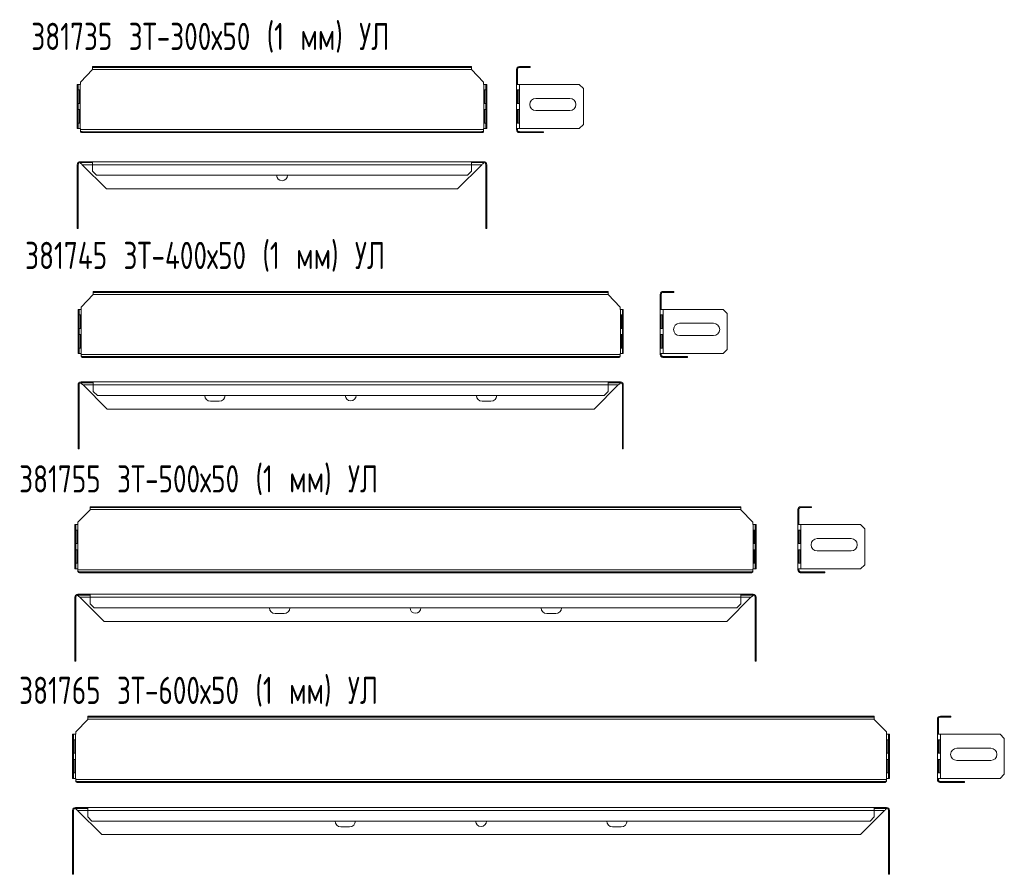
# Model space of a CAD drawing. Header units: millimetres. Extents: x 340 to 1065, y -905 to 346.
# Tile 1 of 2: x 340 to 1065, y -905 to -275. Entities that reach past the tile are written whole.
import ezdxf

# ---------------------------------------------------------------- set-up
doc = ezdxf.new("R2010")
doc.units = ezdxf.units.MM
doc.styles.add('SLDTEXTSTYLE0', font='TXT', dxfattribs={"width": 0.7, "bigfont": 'bigfont'})

msp = doc.modelspace()

# ---------------------------------------------------------------- linework, layer by layer
at = {"color": 7, "linetype": 'Continuous', "lineweight": 15}
for p, q in [((393.75, -310.59), (393.75, -309.89)), ((393.75, -309.89), (396.75, -309.89)), ((396.75, -310.59), (393.75, -310.59)), ((393.75, -310.59), (393.75, -312.09)), ((396.75, -309.89), (396.75, -310.59)), ((669.75, -309.89), (396.75, -309.89)), ((669.75, -310.59), (396.75, -310.59)), ((669.75, -310.59), (669.75, -309.89)), ((669.75, -309.89), (672.75, -309.89)), ((672.75, -310.59), (669.75, -310.59)), ((672.75, -309.89), (672.75, -310.59)), ((672.75, -312.09), (672.75, -310.59)), ((708.04, -309.89), (708.04, -310.59)), ((712.84, -309.89), (708.04, -309.89)), ((712.84, -310.59), (708.04, -310.59)), ((712.84, -310.59), (712.84, -309.89)), ((712.84, -309.89), (715.84, -309.89)), ((715.84, -310.59), (712.84, -310.59)), ((715.84, -309.89), (715.84, -310.59)), ((393.75, -312.13), (384.79, -321.42)), ((672.75, -312.09), (393.75, -312.09)), ((393.75, -312.09), (393.75, -312.13)), ((672.75, -312.13), (672.75, -312.09)), ((681.7, -321.42), (672.75, -312.13)), ((705.84, -312.09), (706.54, -312.09)), ((705.84, -312.09), (705.84, -312.13)), ((706.54, -312.13), (705.84, -312.13)), ((705.84, -312.13), (705.84, -321.42)), ((706.54, -312.09), (706.54, -312.13)), ((706.54, -312.13), (706.54, -321.42)), ((382.54, -323.1), (383.24, -323.1)), ((382.54, -326.1), (382.54, -323.1)), ((383.24, -326.1), (382.54, -326.1)), ((382.54, -326.1), (382.54, -352.6)), ((383.24, -323.1), (383.24, -326.1)), ((384.74, -323.1), (383.24, -323.1)), ((383.24, -326.1), (383.24, -352.6)), ((384.74, -355.6), (384.74, -323.1)), ((384.79, -323.1), (384.74, -323.1)), ((384.79, -321.42), (384.79, -323.1)), ((681.7, -323.1), (681.7, -321.42)), ((681.75, -323.1), (681.7, -323.1)), ((681.75, -355.6), (681.75, -323.1)), ((683.25, -323.1), (681.75, -323.1)), ((683.25, -323.1), (683.95, -323.1)), ((683.25, -326.1), (683.25, -323.1)), ((683.95, -326.1), (683.25, -326.1)), ((683.25, -352.6), (683.25, -326.1)), ((683.95, -323.1), (683.95, -326.1)), ((683.95, -352.6), (683.95, -326.1)), ((706.54, -321.42), (705.84, -321.42)), ((705.84, -321.42), (705.84, -323.1)), ((705.84, -323.1), (708.04, -323.1)), ((705.84, -355.6), (705.84, -323.1)), ((706.54, -321.42), (706.54, -323.1)), ((708.04, -355.6), (708.04, -323.1)), ((708.04, -323.1), (752.09, -323.1)), ((755.09, -326.1), (752.09, -323.1)), ((755.09, -326.1), (755.09, -352.6)), ((383.29, -327.1), (384.38, -327.1)), ((383.29, -337.1), (383.29, -327.1)), ((384.21, -327.1), (384.21, -337.1)), ((384.38, -327.1), (384.38, -337.1)), ((682.11, -337.1), (682.11, -327.1)), ((682.11, -327.1), (683.2, -327.1)), ((682.28, -337.1), (682.28, -327.1)), ((683.2, -327.1), (683.2, -337.1)), ((707.51, -327.1), (705.91, -327.1)), ((705.91, -327.1), (705.91, -337.1)), ((706.59, -327.1), (706.59, -337.1)), ((707.51, -337.1), (707.51, -327.1)), ((720.09, -333.39), (745.09, -333.39)), ((384.38, -337.1), (383.29, -337.1)), ((683.2, -337.1), (682.11, -337.1)), ((705.91, -337.1), (707.51, -337.1)), ((383.29, -341.6), (384.38, -341.6)), ((383.29, -351.6), (383.29, -341.6)), ((384.21, -341.6), (384.21, -351.6)), ((384.38, -341.6), (384.38, -351.6)), ((682.11, -351.6), (682.11, -341.6)), ((682.11, -341.6), (683.2, -341.6)), ((682.28, -351.6), (682.28, -341.6)), ((683.2, -341.6), (683.2, -351.6)), ((707.51, -341.6), (705.91, -341.6)), ((705.91, -341.6), (705.91, -351.6)), ((706.59, -341.6), (706.59, -351.6)), ((707.51, -351.6), (707.51, -341.6)), ((745.09, -342.39), (720.09, -342.39)), ((382.54, -355.6), (382.54, -352.6)), ((382.54, -352.6), (383.24, -352.6)), ((383.24, -352.6), (383.24, -355.6)), ((384.38, -351.6), (383.29, -351.6)), ((683.2, -351.6), (682.11, -351.6)), ((683.25, -352.6), (683.95, -352.6)), ((683.25, -355.6), (683.25, -352.6)), ((683.95, -352.6), (683.95, -355.6)), ((705.91, -351.6), (707.51, -351.6)), ((752.09, -355.6), (755.09, -352.6)), ((383.24, -355.6), (382.54, -355.6)), ((383.24, -355.6), (384.74, -355.6)), ((384.74, -355.6), (384.79, -355.6)), ((384.79, -355.6), (384.79, -356.39)), ((681.7, -356.39), (384.79, -356.39)), ((384.79, -356.39), (384.79, -357.45)), ((384.79, -357.95), (384.79, -357.45)), ((386.24, -357.89), (404.04, -357.89)), ((386.24, -358.59), (386.24, -357.89)), ((386.24, -358.59), (404.04, -358.59)), ((404.04, -357.89), (404.04, -358.59)), ((404.04, -357.89), (662.45, -357.89)), ((404.04, -358.59), (662.45, -358.59)), ((662.45, -357.89), (662.45, -358.59)), ((662.45, -357.89), (680.25, -357.89)), ((662.45, -358.59), (680.25, -358.59)), ((680.25, -357.89), (680.25, -358.59)), ((681.7, -355.6), (681.75, -355.6)), ((681.7, -356.39), (681.7, -355.6)), ((681.7, -357.45), (681.7, -356.39)), ((681.7, -357.95), (681.7, -357.45)), ((681.75, -355.6), (683.25, -355.6)), ((683.95, -355.6), (683.25, -355.6)), ((708.04, -355.6), (705.84, -355.6)), ((705.84, -355.6), (705.84, -356.39)), ((705.84, -356.39), (706.54, -356.39)), ((706.49, -357.95), (706.98, -357.45)), ((706.54, -355.6), (706.54, -356.39)), ((752.09, -355.6), (708.04, -355.6)), ((708.04, -358.59), (708.04, -357.89)), ((708.04, -357.89), (725.84, -357.89)), ((708.04, -358.59), (725.84, -358.59)), ((725.84, -357.89), (725.84, -358.59)), ((382.54, -382.19), (383.24, -382.19)), ((382.54, -382.19), (382.54, -426.24)), ((383.24, -382.19), (383.24, -426.24)), ((384.74, -379.99), (384.74, -380.69)), ((384.79, -379.99), (384.74, -379.99)), ((384.79, -380.69), (384.74, -380.69)), ((384.79, -380.69), (384.79, -379.99)), ((393.75, -379.99), (384.79, -379.99)), ((393.75, -380.69), (384.79, -380.69)), ((384.79, -380.69), (384.79, -381.13)), ((393.75, -382.19), (386.24, -382.19)), ((386.24, -382.19), (404.04, -399.99)), ((393.75, -382.19), (393.75, -379.99)), ((672.75, -379.99), (393.75, -379.99)), ((672.75, -382.19), (393.75, -382.19)), ((393.75, -386.99), (393.75, -382.19)), ((662.45, -399.99), (680.25, -382.19)), ((672.75, -379.99), (672.75, -382.19)), ((681.7, -379.99), (672.75, -379.99)), ((681.7, -380.69), (672.75, -380.69)), ((672.75, -382.19), (672.75, -386.99)), ((680.25, -382.19), (672.75, -382.19)), ((681.7, -380.69), (681.7, -379.99)), ((681.75, -379.99), (681.7, -379.99)), ((681.75, -380.69), (681.7, -380.69)), ((681.7, -381.13), (681.7, -380.69)), ((681.75, -379.99), (681.75, -380.69)), ((683.95, -382.19), (683.25, -382.19)), ((683.25, -426.24), (683.25, -382.19)), ((683.95, -426.24), (683.95, -382.19)), ((393.75, -386.99), (396.75, -389.99)), ((669.75, -389.99), (396.75, -389.99)), ((669.75, -389.99), (672.75, -386.99)), ((404.04, -399.99), (662.45, -399.99)), ((382.54, -426.24), (383.24, -426.24)), ((382.54, -429.24), (382.54, -426.24)), ((383.24, -426.24), (383.24, -429.24)), ((683.25, -426.24), (683.95, -426.24)), ((683.25, -429.24), (683.25, -426.24)), ((683.95, -426.24), (683.95, -429.24)), ((383.24, -429.24), (382.54, -429.24)), ((683.95, -429.24), (683.25, -429.24)), ((394.33, -477.74), (385.37, -487.02)), ((394.33, -476.19), (394.33, -475.49)), ((394.33, -475.49), (397.33, -475.49)), ((397.33, -476.19), (394.33, -476.19)), ((394.33, -476.19), (394.33, -477.69)), ((773.33, -477.69), (394.33, -477.69)), ((394.33, -477.69), (394.33, -477.74)), ((397.33, -475.49), (397.33, -476.19)), ((770.33, -475.49), (397.33, -475.49)), ((770.33, -476.19), (397.33, -476.19)), ((770.33, -476.19), (770.33, -475.49)), ((770.33, -475.49), (773.33, -475.49)), ((773.33, -476.19), (770.33, -476.19)), ((773.33, -475.49), (773.33, -476.19)), ((773.33, -477.69), (773.33, -476.19)), ((773.33, -477.74), (773.33, -477.69)), ((782.28, -487.02), (773.33, -477.74)), ((811.74, -477.69), (812.44, -477.69)), ((811.74, -477.69), (811.74, -477.74)), ((812.44, -477.74), (811.74, -477.74)), ((811.74, -477.74), (811.74, -487.02)), ((812.44, -477.69), (812.44, -477.74)), ((812.44, -477.74), (812.44, -487.02)), ((813.94, -475.49), (813.94, -476.19)), ((818.73, -475.49), (813.94, -475.49)), ((818.73, -476.19), (813.94, -476.19)), ((818.73, -476.19), (818.73, -475.49)), ((818.73, -475.49), (821.73, -475.49)), ((821.73, -476.19), (818.73, -476.19)), ((821.73, -475.49), (821.73, -476.19)), ((383.13, -488.71), (383.83, -488.71)), ((383.13, -491.71), (383.13, -488.71)), ((383.83, -491.71), (383.13, -491.71)), ((383.13, -491.71), (383.13, -518.21)), ((383.83, -488.71), (383.83, -491.71)), ((385.33, -488.71), (383.83, -488.71)), ((383.83, -491.71), (383.83, -518.21)), ((383.87, -492.71), (384.96, -492.71)), ((383.87, -502.71), (383.87, -492.71)), ((384.79, -492.71), (384.79, -502.71)), ((384.96, -492.71), (384.96, -502.71)), ((385.33, -521.21), (385.33, -488.71)), ((385.37, -488.71), (385.33, -488.71)), ((385.37, -487.02), (385.37, -488.71)), ((782.28, -488.71), (782.28, -487.02)), ((782.33, -488.71), (782.28, -488.71)), ((782.33, -521.21), (782.33, -488.71)), ((783.83, -488.71), (782.33, -488.71)), ((782.69, -502.71), (782.69, -492.71)), ((782.69, -492.71), (783.79, -492.71)), ((782.86, -502.71), (782.86, -492.71)), ((783.79, -492.71), (783.79, -502.71)), ((783.83, -488.71), (784.53, -488.71)), ((783.83, -491.71), (783.83, -488.71)), ((784.53, -491.71), (783.83, -491.71)), ((783.83, -518.21), (783.83, -491.71)), ((784.53, -488.71), (784.53, -491.71)), ((784.53, -518.21), (784.53, -491.71)), ((812.44, -487.02), (811.74, -487.02)), ((811.74, -487.02), (811.74, -488.71)), ((811.74, -488.71), (813.94, -488.71)), ((811.74, -521.21), (811.74, -488.71)), ((813.4, -492.71), (811.8, -492.71)), ((811.8, -492.71), (811.8, -502.71)), ((812.44, -487.02), (812.44, -488.71)), ((812.48, -492.71), (812.48, -502.71)), ((813.4, -502.71), (813.4, -492.71)), ((813.94, -521.21), (813.94, -488.71)), ((813.94, -488.71), (857.98, -488.71)), ((860.98, -491.71), (857.98, -488.71)), ((860.98, -491.71), (860.98, -518.21)), ((825.98, -499), (850.98, -499)), ((384.96, -502.71), (383.87, -502.71)), ((383.87, -507.21), (384.96, -507.21)), ((383.87, -517.21), (383.87, -507.21)), ((384.79, -507.21), (384.79, -517.21)), ((384.96, -507.21), (384.96, -517.21)), ((783.79, -502.71), (782.69, -502.71)), ((782.69, -517.21), (782.69, -507.21)), ((782.69, -507.21), (783.79, -507.21)), ((782.86, -517.21), (782.86, -507.21)), ((783.79, -507.21), (783.79, -517.21)), ((811.8, -502.71), (813.4, -502.71)), ((813.4, -507.21), (811.8, -507.21)), ((811.8, -507.21), (811.8, -517.21)), ((812.48, -507.21), (812.48, -517.21)), ((813.4, -517.21), (813.4, -507.21)), ((850.98, -508), (825.98, -508)), ((383.13, -521.21), (383.13, -518.21)), ((383.13, -518.21), (383.83, -518.21)), ((383.83, -521.21), (383.13, -521.21)), ((383.83, -518.21), (383.83, -521.21)), ((383.83, -521.21), (385.33, -521.21)), ((384.96, -517.21), (383.87, -517.21)), ((385.33, -521.21), (385.37, -521.21)), ((385.37, -521.21), (385.37, -521.99)), ((782.28, -521.21), (782.33, -521.21)), ((782.28, -521.99), (782.28, -521.21)), ((782.33, -521.21), (783.83, -521.21)), ((783.79, -517.21), (782.69, -517.21)), ((783.83, -518.21), (784.53, -518.21)), ((783.83, -521.21), (783.83, -518.21)), ((784.53, -521.21), (783.83, -521.21)), ((784.53, -518.21), (784.53, -521.21)), ((813.94, -521.21), (811.74, -521.21)), ((811.74, -521.21), (811.74, -521.99)), ((811.8, -517.21), (813.4, -517.21)), ((812.44, -521.21), (812.44, -521.99)), ((857.98, -521.21), (813.94, -521.21)), ((857.98, -521.21), (860.98, -518.21)), ((782.28, -521.99), (385.37, -521.99)), ((385.37, -521.99), (385.37, -523.05)), ((385.37, -523.55), (385.37, -523.05)), ((386.83, -524.19), (386.83, -523.49)), ((386.83, -523.49), (404.62, -523.49)), ((386.83, -524.19), (404.62, -524.19)), ((404.62, -523.49), (404.62, -524.19)), ((404.62, -523.49), (763.03, -523.49)), ((404.62, -524.19), (763.03, -524.19)), ((763.03, -523.49), (763.03, -524.19)), ((763.03, -523.49), (780.83, -523.49)), ((763.03, -524.19), (780.83, -524.19)), ((780.83, -523.49), (780.83, -524.19)), ((782.28, -523.05), (782.28, -521.99)), ((782.28, -523.55), (782.28, -523.05)), ((811.74, -521.99), (812.44, -521.99)), ((812.38, -523.55), (812.88, -523.05)), ((813.94, -524.19), (813.94, -523.49)), ((813.94, -523.49), (831.73, -523.49)), ((813.94, -524.19), (831.73, -524.19)), ((831.73, -523.49), (831.73, -524.19)), ((385.33, -542.15), (385.33, -542.85)), ((385.37, -542.15), (385.33, -542.15)), ((385.37, -542.85), (385.33, -542.85)), ((385.37, -542.85), (385.37, -542.15)), ((394.33, -542.15), (385.37, -542.15)), ((394.33, -542.85), (385.37, -542.85)), ((385.37, -542.85), (385.37, -543.29)), ((394.33, -544.35), (394.33, -542.15)), ((773.33, -542.15), (394.33, -542.15)), ((773.33, -542.15), (773.33, -544.35)), ((782.28, -542.15), (773.33, -542.15)), ((782.28, -542.85), (773.33, -542.85)), ((782.28, -542.85), (782.28, -542.15)), ((782.33, -542.15), (782.28, -542.15)), ((782.33, -542.85), (782.28, -542.85)), ((782.28, -543.29), (782.28, -542.85)), ((782.33, -542.15), (782.33, -542.85)), ((383.13, -544.35), (383.83, -544.35)), ((383.13, -544.35), (383.13, -588.39)), ((383.83, -544.35), (383.83, -588.39)), ((394.33, -544.35), (386.83, -544.35)), ((386.83, -544.35), (404.62, -562.14)), ((773.33, -544.35), (394.33, -544.35)), ((394.33, -549.14), (394.33, -544.35)), ((394.33, -549.14), (397.33, -552.14)), ((763.03, -562.14), (780.83, -544.35)), ((770.33, -552.14), (773.33, -549.14)), ((773.33, -544.35), (773.33, -549.14)), ((780.83, -544.35), (773.33, -544.35)), ((784.53, -544.35), (783.83, -544.35)), ((783.83, -588.39), (783.83, -544.35)), ((784.53, -588.39), (784.53, -544.35)), ((770.33, -552.14), (397.33, -552.14)), ((480.58, -556.39), (487.08, -556.39)), ((680.58, -556.39), (687.08, -556.39)), ((404.62, -562.14), (763.03, -562.14)), ((383.13, -588.39), (383.83, -588.39)), ((383.13, -591.39), (383.13, -588.39)), ((383.83, -591.39), (383.13, -591.39)), ((383.83, -588.39), (383.83, -591.39)), ((783.83, -588.39), (784.53, -588.39)), ((783.83, -591.39), (783.83, -588.39)), ((784.53, -591.39), (783.83, -591.39)), ((784.53, -588.39), (784.53, -591.39)), ((392.01, -636.29), (383.05, -645.57)), ((392.01, -634.74), (392.01, -634.04)), ((392.01, -634.04), (395.01, -634.04)), ((395.01, -634.74), (392.01, -634.74)), ((392.01, -634.74), (392.01, -636.24)), ((871.01, -636.24), (392.01, -636.24)), ((392.01, -636.24), (392.01, -636.29)), ((395.01, -634.04), (395.01, -634.74)), ((868.01, -634.04), (395.01, -634.04)), ((868.01, -634.74), (395.01, -634.74)), ((868.01, -634.74), (868.01, -634.04)), ((868.01, -634.04), (871.01, -634.04)), ((871.01, -634.74), (868.01, -634.74)), ((871.01, -634.04), (871.01, -634.74)), ((871.01, -636.24), (871.01, -634.74)), ((871.01, -636.29), (871.01, -636.24)), ((879.96, -645.57), (871.01, -636.29)), ((912.99, -636.24), (913.69, -636.24)), ((912.99, -636.24), (912.99, -636.29)), ((913.69, -636.29), (912.99, -636.29)), ((912.99, -636.29), (912.99, -645.57)), ((913.69, -636.24), (913.69, -636.29)), ((913.69, -636.29), (913.69, -645.57)), ((915.19, -634.04), (915.19, -634.74)), ((919.99, -634.04), (915.19, -634.04)), ((919.99, -634.74), (915.19, -634.74)), ((919.99, -634.74), (919.99, -634.04)), ((919.99, -634.04), (922.99, -634.04)), ((922.99, -634.74), (919.99, -634.74)), ((922.99, -634.04), (922.99, -634.74)), ((380.8, -647.26), (381.5, -647.26)), ((380.8, -650.26), (380.8, -647.26)), ((381.5, -650.26), (380.8, -650.26)), ((380.8, -650.26), (380.8, -676.76)), ((381.5, -647.26), (381.5, -650.26)), ((383, -647.26), (381.5, -647.26)), ((381.5, -650.26), (381.5, -676.76)), ((381.55, -651.26), (382.64, -651.26)), ((381.55, -661.26), (381.55, -651.26)), ((382.47, -651.26), (382.47, -661.26)), ((382.64, -651.26), (382.64, -661.26)), ((383, -679.76), (383, -647.26)), ((383.05, -647.26), (383, -647.26)), ((383.05, -645.57), (383.05, -647.26)), ((879.96, -647.26), (879.96, -645.57)), ((880.01, -647.26), (879.96, -647.26)), ((880.01, -679.76), (880.01, -647.26)), ((881.51, -647.26), (880.01, -647.26)), ((880.37, -661.26), (880.37, -651.26)), ((880.37, -651.26), (881.46, -651.26)), ((880.54, -661.26), (880.54, -651.26)), ((881.46, -651.26), (881.46, -661.26)), ((881.51, -647.26), (882.21, -647.26)), ((881.51, -650.26), (881.51, -647.26)), ((882.21, -650.26), (881.51, -650.26)), ((881.51, -676.76), (881.51, -650.26)), ((882.21, -647.26), (882.21, -650.26)), ((882.21, -676.76), (882.21, -650.26)), ((913.69, -645.57), (912.99, -645.57)), ((912.99, -645.57), (912.99, -647.26)), ((912.99, -647.26), (915.19, -647.26)), ((912.99, -679.76), (912.99, -647.26)), ((914.66, -651.26), (913.05, -651.26)), ((913.05, -651.26), (913.05, -661.26)), ((913.69, -645.57), (913.69, -647.26)), ((913.73, -651.26), (913.73, -661.26)), ((914.66, -661.26), (914.66, -651.26)), ((915.19, -679.76), (915.19, -647.26)), ((915.19, -647.26), (959.24, -647.26)), ((962.24, -650.26), (959.24, -647.26)), ((962.24, -650.26), (962.24, -676.76)), ((927.24, -657.55), (952.24, -657.55)), ((382.64, -661.26), (381.55, -661.26)), ((381.55, -665.76), (382.64, -665.76)), ((381.55, -675.76), (381.55, -665.76)), ((382.47, -665.76), (382.47, -675.76)), ((382.64, -665.76), (382.64, -675.76)), ((881.46, -661.26), (880.37, -661.26)), ((880.37, -675.76), (880.37, -665.76)), ((880.37, -665.76), (881.46, -665.76)), ((880.54, -675.76), (880.54, -665.76)), ((881.46, -665.76), (881.46, -675.76)), ((913.05, -661.26), (914.66, -661.26)), ((914.66, -665.76), (913.05, -665.76)), ((913.05, -665.76), (913.05, -675.76)), ((913.73, -665.76), (913.73, -675.76)), ((914.66, -675.76), (914.66, -665.76)), ((952.24, -666.55), (927.24, -666.55)), ((380.8, -679.76), (380.8, -676.76)), ((380.8, -676.76), (381.5, -676.76)), ((381.5, -679.76), (380.8, -679.76)), ((381.5, -676.76), (381.5, -679.76)), ((381.5, -679.76), (383, -679.76)), ((382.64, -675.76), (381.55, -675.76)), ((383, -679.76), (383.05, -679.76)), ((383.05, -679.76), (383.05, -680.54)), ((879.96, -680.54), (383.05, -680.54)), ((383.05, -680.54), (383.05, -681.61)), ((879.96, -679.76), (880.01, -679.76)), ((879.96, -680.54), (879.96, -679.76)), ((879.96, -681.61), (879.96, -680.54)), ((880.01, -679.76), (881.51, -679.76)), ((881.46, -675.76), (880.37, -675.76)), ((881.51, -676.76), (882.21, -676.76)), ((881.51, -679.76), (881.51, -676.76)), ((882.21, -679.76), (881.51, -679.76)), ((882.21, -676.76), (882.21, -679.76)), ((915.19, -679.76), (912.99, -679.76)), ((912.99, -679.76), (912.99, -680.54)), ((912.99, -680.54), (913.69, -680.54)), ((913.05, -675.76), (914.66, -675.76)), ((913.69, -679.76), (913.69, -680.54)), ((959.24, -679.76), (915.19, -679.76)), ((959.24, -679.76), (962.24, -676.76)), ((383.05, -682.1), (383.05, -681.61)), ((384.5, -682.74), (384.5, -682.04)), ((384.5, -682.04), (402.3, -682.04)), ((384.5, -682.74), (402.3, -682.74)), ((402.3, -682.04), (402.3, -682.74)), ((402.3, -682.04), (860.71, -682.04)), ((402.3, -682.74), (860.71, -682.74)), ((860.71, -682.04), (860.71, -682.74)), ((860.71, -682.04), (878.51, -682.04)), ((860.71, -682.74), (878.51, -682.74)), ((878.51, -682.04), (878.51, -682.74)), ((879.96, -682.1), (879.96, -681.61)), ((913.63, -682.1), (914.13, -681.61)), ((915.19, -682.74), (915.19, -682.04)), ((915.19, -682.04), (932.99, -682.04)), ((915.19, -682.74), (932.99, -682.74)), ((932.99, -682.04), (932.99, -682.74)), ((380.8, -700.76), (381.5, -700.76)), ((380.8, -700.76), (380.8, -744.81)), ((381.5, -700.76), (381.5, -744.81)), ((383, -698.56), (383, -699.26)), ((383.05, -698.56), (383, -698.56)), ((383.05, -699.26), (383, -699.26)), ((383.05, -699.26), (383.05, -698.56)), ((392.01, -698.56), (383.05, -698.56)), ((392.01, -699.26), (383.05, -699.26)), ((383.05, -699.26), (383.05, -699.7)), ((392.01, -700.76), (384.5, -700.76)), ((384.5, -700.76), (402.3, -718.56)), ((392.01, -700.76), (392.01, -698.56)), ((871.01, -698.56), (392.01, -698.56)), ((871.01, -700.76), (392.01, -700.76)), ((392.01, -705.56), (392.01, -700.76)), ((860.71, -718.56), (878.51, -700.76)), ((871.01, -698.56), (871.01, -700.76)), ((879.96, -698.56), (871.01, -698.56)), ((879.96, -699.26), (871.01, -699.26)), ((871.01, -700.76), (871.01, -705.56)), ((878.51, -700.76), (871.01, -700.76)), ((879.96, -699.26), (879.96, -698.56)), ((880.01, -698.56), (879.96, -698.56)), ((880.01, -699.26), (879.96, -699.26)), ((879.96, -699.7), (879.96, -699.26)), ((880.01, -698.56), (880.01, -699.26)), ((882.21, -700.76), (881.51, -700.76)), ((881.51, -744.81), (881.51, -700.76)), ((882.21, -744.81), (882.21, -700.76)), ((392.01, -705.56), (395.01, -708.56)), ((868.01, -708.56), (395.01, -708.56)), ((868.01, -708.56), (871.01, -705.56)), ((528.26, -712.81), (534.76, -712.81)), ((728.26, -712.81), (734.76, -712.81)), ((402.3, -718.56), (860.71, -718.56)), ((380.8, -744.81), (381.5, -744.81)), ((380.8, -747.81), (380.8, -744.81)), ((381.5, -744.81), (381.5, -747.81)), ((881.51, -744.81), (882.21, -744.81)), ((881.51, -747.81), (881.51, -744.81)), ((882.21, -744.81), (882.21, -747.81)), ((381.5, -747.81), (380.8, -747.81)), ((882.21, -747.81), (881.51, -747.81)), ((390.3, -789.13), (390.3, -788.43)), ((390.3, -788.43), (393.3, -788.43)), ((393.3, -789.13), (390.3, -789.13)), ((390.3, -789.13), (390.3, -790.63)), ((393.3, -788.43), (393.3, -789.13)), ((966.3, -788.43), (393.3, -788.43)), ((966.3, -789.13), (393.3, -789.13)), ((966.3, -789.13), (966.3, -788.43)), ((966.3, -788.43), (969.3, -788.43)), ((969.3, -789.13), (966.3, -789.13)), ((969.3, -788.43), (969.3, -789.13)), ((969.3, -790.63), (969.3, -789.13)), ((1017.95, -788.43), (1017.95, -789.13)), ((1022.75, -788.43), (1017.95, -788.43)), ((1022.75, -789.13), (1017.95, -789.13)), ((1022.75, -789.13), (1022.75, -788.43)), ((1022.75, -788.43), (1025.75, -788.43)), ((1025.75, -789.13), (1022.75, -789.13)), ((1025.75, -788.43), (1025.75, -789.13)), ((390.3, -790.68), (381.35, -799.96)), ((969.3, -790.63), (390.3, -790.63)), ((390.3, -790.63), (390.3, -790.68)), ((969.3, -790.68), (969.3, -790.63)), ((978.26, -799.96), (969.3, -790.68)), ((1015.75, -790.63), (1016.45, -790.63)), ((1015.75, -790.63), (1015.75, -790.68)), ((1016.45, -790.68), (1015.75, -790.68)), ((1015.75, -790.68), (1015.75, -799.96)), ((1016.45, -790.63), (1016.45, -790.68)), ((1016.45, -790.68), (1016.45, -799.96)), ((379.1, -801.65), (379.8, -801.65)), ((379.1, -804.65), (379.1, -801.65)), ((379.8, -801.65), (379.8, -804.65)), ((381.3, -801.65), (379.8, -801.65)), ((381.3, -834.15), (381.3, -801.65)), ((381.35, -801.65), (381.3, -801.65)), ((381.35, -799.96), (381.35, -801.65)), ((978.26, -801.65), (978.26, -799.96)), ((978.3, -801.65), (978.26, -801.65)), ((978.3, -834.15), (978.3, -801.65)), ((979.8, -801.65), (978.3, -801.65)), ((979.8, -801.65), (980.5, -801.65)), ((979.8, -804.65), (979.8, -801.65)), ((980.5, -801.65), (980.5, -804.65)), ((1016.45, -799.96), (1015.75, -799.96)), ((1015.75, -799.96), (1015.75, -801.65)), ((1015.75, -801.65), (1017.95, -801.65)), ((1015.75, -834.15), (1015.75, -801.65)), ((1016.45, -799.96), (1016.45, -801.65)), ((1017.95, -834.15), (1017.95, -801.65)), ((1017.95, -801.65), (1062, -801.65)), ((1065, -804.65), (1062, -801.65)), ((379.8, -804.65), (379.1, -804.65)), ((379.1, -804.65), (379.1, -831.15)), ((379.8, -804.65), (379.8, -831.15)), ((379.84, -805.65), (380.94, -805.65)), ((379.84, -815.65), (379.84, -805.65)), ((380.77, -805.65), (380.77, -815.65)), ((380.94, -805.65), (380.94, -815.65)), ((978.67, -815.65), (978.67, -805.65)), ((978.67, -805.65), (979.76, -805.65)), ((978.84, -815.65), (978.84, -805.65)), ((979.76, -805.65), (979.76, -815.65)), ((980.5, -804.65), (979.8, -804.65)), ((979.8, -831.15), (979.8, -804.65)), ((980.5, -831.15), (980.5, -804.65)), ((1017.42, -805.65), (1015.82, -805.65)), ((1015.82, -805.65), (1015.82, -815.65)), ((1016.5, -805.65), (1016.5, -815.65)), ((1017.42, -815.65), (1017.42, -805.65)), ((1065, -804.65), (1065, -831.15)), ((380.94, -815.65), (379.84, -815.65)), ((979.76, -815.65), (978.67, -815.65)), ((1015.82, -815.65), (1017.42, -815.65)), ((1030, -811.94), (1055, -811.94)), ((379.84, -820.15), (380.94, -820.15)), ((379.84, -830.15), (379.84, -820.15)), ((380.77, -820.15), (380.77, -830.15)), ((380.94, -820.15), (380.94, -830.15)), ((978.67, -830.15), (978.67, -820.15)), ((978.67, -820.15), (979.76, -820.15)), ((978.84, -830.15), (978.84, -820.15)), ((979.76, -820.15), (979.76, -830.15)), ((1017.42, -820.15), (1015.82, -820.15)), ((1015.82, -820.15), (1015.82, -830.15)), ((1016.5, -820.15), (1016.5, -830.15)), ((1017.42, -830.15), (1017.42, -820.15)), ((1055, -820.94), (1030, -820.94)), ((379.1, -834.15), (379.1, -831.15)), ((379.1, -831.15), (379.8, -831.15)), ((379.8, -831.15), (379.8, -834.15)), ((380.94, -830.15), (379.84, -830.15)), ((979.76, -830.15), (978.67, -830.15)), ((979.8, -831.15), (980.5, -831.15)), ((979.8, -834.15), (979.8, -831.15)), ((980.5, -831.15), (980.5, -834.15)), ((1015.82, -830.15), (1017.42, -830.15)), ((1062, -834.15), (1065, -831.15)), ((379.8, -834.15), (379.1, -834.15)), ((379.8, -834.15), (381.3, -834.15)), ((381.3, -834.15), (381.35, -834.15)), ((381.35, -834.15), (381.35, -834.94)), ((978.26, -834.94), (381.35, -834.94)), ((381.35, -834.94), (381.35, -836)), ((381.35, -836.49), (381.35, -836)), ((382.8, -837.14), (382.8, -836.44)), ((382.8, -836.44), (400.6, -836.44)), ((382.8, -837.14), (400.6, -837.14)), ((400.6, -836.44), (400.6, -837.14)), ((400.6, -836.44), (959.01, -836.44)), ((400.6, -837.14), (959.01, -837.14)), ((959.01, -836.44), (959.01, -837.14)), ((959.01, -836.44), (976.8, -836.44)), ((959.01, -837.14), (976.8, -837.14)), ((976.8, -836.44), (976.8, -837.14)), ((978.26, -834.15), (978.3, -834.15)), ((978.26, -834.94), (978.26, -834.15)), ((978.26, -836), (978.26, -834.94)), ((978.26, -836.49), (978.26, -836)), ((978.3, -834.15), (979.8, -834.15)), ((980.5, -834.15), (979.8, -834.15)), ((1017.95, -834.15), (1015.75, -834.15)), ((1015.75, -834.15), (1015.75, -834.94)), ((1015.75, -834.94), (1016.45, -834.94)), ((1016.4, -836.49), (1016.89, -836)), ((1016.45, -834.15), (1016.45, -834.94)), ((1062, -834.15), (1017.95, -834.15)), ((1017.95, -837.14), (1017.95, -836.44)), ((1017.95, -836.44), (1035.75, -836.44)), ((1017.95, -837.14), (1035.75, -837.14)), ((1035.75, -836.44), (1035.75, -837.14)), ((379.1, -857.74), (379.8, -857.74)), ((379.1, -857.74), (379.1, -901.79)), ((379.8, -857.74), (379.8, -901.79)), ((381.3, -855.54), (381.3, -856.24)), ((381.35, -855.54), (381.3, -855.54)), ((381.35, -856.24), (381.3, -856.24)), ((381.35, -856.24), (381.35, -855.54)), ((390.3, -855.54), (381.35, -855.54)), ((390.3, -856.24), (381.35, -856.24)), ((381.35, -856.24), (381.35, -856.68)), ((390.3, -857.74), (382.8, -857.74)), ((382.8, -857.74), (400.6, -875.54)), ((390.3, -857.74), (390.3, -855.54)), ((969.3, -855.54), (390.3, -855.54)), ((969.3, -857.74), (390.3, -857.74)), ((390.3, -862.54), (390.3, -857.74)), ((390.3, -862.54), (393.3, -865.54)), ((959.01, -875.54), (976.8, -857.74)), ((966.3, -865.54), (969.3, -862.54)), ((969.3, -855.54), (969.3, -857.74)), ((978.26, -855.54), (969.3, -855.54)), ((978.26, -856.24), (969.3, -856.24)), ((969.3, -857.74), (969.3, -862.54)), ((976.8, -857.74), (969.3, -857.74)), ((978.26, -856.24), (978.26, -855.54)), ((978.3, -855.54), (978.26, -855.54)), ((978.3, -856.24), (978.26, -856.24)), ((978.26, -856.68), (978.26, -856.24)), ((978.3, -855.54), (978.3, -856.24)), ((980.5, -857.74), (979.8, -857.74)), ((979.8, -901.79), (979.8, -857.74)), ((980.5, -901.79), (980.5, -857.74)), ((966.3, -865.54), (393.3, -865.54)), ((576.55, -869.79), (583.05, -869.79)), ((776.55, -869.79), (783.05, -869.79)), ((400.6, -875.54), (959.01, -875.54)), ((379.1, -901.79), (379.8, -901.79)), ((379.1, -904.79), (379.1, -901.79)), ((379.8, -904.79), (379.1, -904.79)), ((379.8, -901.79), (379.8, -904.79)), ((979.8, -901.79), (980.5, -901.79)), ((979.8, -904.79), (979.8, -901.79)), ((980.5, -904.79), (979.8, -904.79)), ((980.5, -901.79), (980.5, -904.79))]:
    msp.add_line(p, q, dxfattribs=at)
for centre, radius, start, end in [((708.04, -312.09), 2.2, 90, 180), ((708.04, -312.09), 1.5, 90, 180), ((720.09, -337.89), 4.5, 90, 270), ((745.09, -337.89), 4.5, 270, 90), ((708.04, -356.39), 2.2, 180, 225), ((708.04, -356.39), 1.5, 180, 225), ((384.74, -382.19), 2.2, 90, 180), ((384.74, -382.19), 1.5, 90, 180), ((681.75, -382.19), 2.2, 0, 90), ((681.75, -382.19), 1.5, 0, 90), ((533.25, -389.99), 4, 180, 0), ((813.94, -477.69), 2.2, 90, 180), ((813.94, -477.69), 1.5, 90, 180), ((825.98, -503.5), 4.5, 90, 270), ((850.98, -503.5), 4.5, 270, 90), ((813.94, -521.99), 2.2, 180, 225), ((813.94, -521.99), 1.5, 180, 225), ((385.33, -544.35), 2.2, 90, 180), ((385.33, -544.35), 1.5, 90, 180), ((782.33, -544.35), 2.2, 0, 90), ((782.33, -544.35), 1.5, 0, 90), ((480.58, -552.14), 4.25, 180, 270), ((487.08, -552.14), 4.25, 270, 0), ((583.83, -552.14), 4, 180, 0), ((680.58, -552.14), 4.25, 180, 270), ((687.08, -552.14), 4.25, 270, 0), ((915.19, -636.24), 2.2, 90, 180), ((915.19, -636.24), 1.5, 90, 180), ((927.24, -662.05), 4.5, 90, 270), ((952.24, -662.05), 4.5, 270, 90), ((915.19, -680.54), 2.2, 180, 225), ((915.19, -680.54), 1.5, 180, 225), ((383, -700.76), 2.2, 90, 180), ((383, -700.76), 1.5, 90, 180), ((880.01, -700.76), 2.2, 0, 90), ((880.01, -700.76), 1.5, 0, 90), ((528.26, -708.56), 4.25, 180, 270), ((534.76, -708.56), 4.25, 270, 0), ((631.51, -708.56), 4, 180, 0), ((728.26, -708.56), 4.25, 180, 270), ((734.76, -708.56), 4.25, 270, 0), ((1017.95, -790.63), 2.2, 90, 180), ((1017.95, -790.63), 1.5, 90, 180), ((1030, -816.44), 4.5, 90, 270), ((1055, -816.44), 4.5, 270, 90), ((1017.95, -834.94), 2.2, 180, 225), ((1017.95, -834.94), 1.5, 180, 225), ((381.3, -857.74), 2.2, 90, 180), ((381.3, -857.74), 1.5, 90, 180), ((978.3, -857.74), 2.2, 0, 90), ((978.3, -857.74), 1.5, 360, 90), ((576.55, -865.54), 4.25, 180, 270), ((583.05, -865.54), 4.25, 270, 0), ((679.8, -865.54), 4, 180, 0), ((776.55, -865.54), 4.25, 180, 270), ((783.05, -865.54), 4.25, 270, 0)]:
    msp.add_arc(centre, radius, start, end, dxfattribs=at)
for points in [[(384.79, -357.45), (385.03, -357.59), (385.28, -357.7), (385.76, -357.85), (386, -357.89), (386.24, -357.89)], [(384.79, -357.95), (385.03, -358.15), (385.28, -358.31), (385.76, -358.53), (386, -358.59), (386.24, -358.59)], [(680.25, -357.89), (680.49, -357.89), (680.73, -357.85), (681.22, -357.7), (681.46, -357.59), (681.7, -357.45)], [(680.25, -358.59), (680.49, -358.59), (680.73, -358.53), (681.22, -358.31), (681.46, -358.15), (681.7, -357.95)], [(706.49, -357.95), (706.69, -358.15), (706.93, -358.31), (707.47, -358.53), (707.75, -358.59), (708.04, -358.59)], [(706.98, -357.45), (707.12, -357.59), (707.29, -357.7), (707.65, -357.85), (707.84, -357.89), (708.04, -357.89)], [(384.79, -381.13), (385.03, -381.27), (385.28, -381.44), (385.76, -381.8), (386, -382), (386.24, -382.19)], [(680.25, -382.19), (680.49, -382), (680.73, -381.8), (681.22, -381.44), (681.46, -381.27), (681.7, -381.13)], [(385.37, -523.05), (385.62, -523.19), (385.86, -523.3), (386.34, -523.45), (386.58, -523.49), (386.83, -523.49)], [(385.37, -523.55), (385.62, -523.75), (385.86, -523.91), (386.34, -524.13), (386.58, -524.19), (386.83, -524.19)], [(780.83, -523.49), (781.07, -523.49), (781.32, -523.45), (781.8, -523.3), (782.04, -523.19), (782.28, -523.05)], [(780.83, -524.19), (781.07, -524.19), (781.32, -524.13), (781.8, -523.91), (782.04, -523.75), (782.28, -523.55)], [(812.38, -523.55), (812.58, -523.75), (812.83, -523.91), (813.36, -524.13), (813.65, -524.19), (813.94, -524.19)], [(812.88, -523.05), (813.01, -523.19), (813.18, -523.3), (813.54, -523.45), (813.74, -523.49), (813.94, -523.49)], [(385.37, -543.29), (385.62, -543.43), (385.86, -543.59), (386.34, -543.95), (386.58, -544.15), (386.83, -544.35)], [(780.83, -544.35), (781.07, -544.15), (781.32, -543.95), (781.8, -543.59), (782.04, -543.43), (782.28, -543.29)], [(383.05, -681.61), (383.29, -681.74), (383.54, -681.86), (384.02, -682.01), (384.26, -682.04), (384.5, -682.04)], [(383.05, -682.1), (383.29, -682.3), (383.54, -682.47), (384.02, -682.69), (384.26, -682.74), (384.5, -682.74)], [(878.51, -682.04), (878.75, -682.04), (878.99, -682.01), (879.48, -681.86), (879.72, -681.74), (879.96, -681.61)], [(878.51, -682.74), (878.75, -682.74), (878.99, -682.69), (879.48, -682.47), (879.72, -682.3), (879.96, -682.1)], [(913.63, -682.1), (913.84, -682.3), (914.08, -682.47), (914.61, -682.69), (914.9, -682.74), (915.19, -682.74)], [(914.13, -681.61), (914.27, -681.74), (914.43, -681.86), (914.8, -682.01), (914.99, -682.04), (915.19, -682.04)], [(383.05, -699.7), (383.29, -699.84), (383.54, -700), (384.02, -700.37), (384.26, -700.56), (384.5, -700.76)], [(878.51, -700.76), (878.75, -700.56), (878.99, -700.37), (879.48, -700), (879.72, -699.84), (879.96, -699.7)], [(381.35, -836), (381.59, -836.14), (381.83, -836.25), (382.31, -836.4), (382.56, -836.44), (382.8, -836.44)], [(381.35, -836.49), (381.59, -836.7), (381.83, -836.86), (382.31, -837.08), (382.56, -837.14), (382.8, -837.14)], [(976.8, -836.44), (977.05, -836.44), (977.29, -836.4), (977.77, -836.25), (978.01, -836.14), (978.26, -836)], [(976.8, -837.14), (977.05, -837.14), (977.29, -837.08), (977.77, -836.86), (978.01, -836.7), (978.26, -836.49)], [(1016.4, -836.49), (1016.6, -836.7), (1016.85, -836.86), (1017.38, -837.08), (1017.67, -837.14), (1017.95, -837.14)], [(1016.89, -836), (1017.03, -836.14), (1017.2, -836.25), (1017.56, -836.4), (1017.76, -836.44), (1017.95, -836.44)], [(381.35, -856.68), (381.59, -856.82), (381.83, -856.99), (382.31, -857.35), (382.56, -857.55), (382.8, -857.74)], [(976.8, -857.74), (977.05, -857.55), (977.29, -857.35), (977.77, -856.99), (978.01, -856.82), (978.26, -856.68)]]:
    msp.add_open_spline(points, degree=3, knots=[0, 0, 0, 0, 0.5, 0.5, 1, 1, 1, 1], dxfattribs=at)

# ---------------------------------------------------------------- texts
at = {"color": 7, "linetype": 'Continuous', "lineweight": 0, "char_height": 20, "attachment_point": 1, "style": 'SLDTEXTSTYLE0'}
for s, insert in [('381735 \\M+18448\\M+18453-300\\M+1848750 (1 \\M+1847D\\M+1847D) \\M+18454\\M+1844C', (348.67, -277.71)), ('381745 \\M+18448\\M+18453-400\\M+1848750 (1 \\M+1847D\\M+1847D) \\M+18454\\M+1844C', (344.12, -439.02)), ('381755 \\M+18448\\M+18453-500\\M+1848750 (1 \\M+1847D\\M+1847D) \\M+18454\\M+1844C', (339.73, -603.57)), ('381765 \\M+18448\\M+18453-600\\M+1848750 (1 \\M+1847D\\M+1847D) \\M+18454\\M+1844C', (339.73, -759.32))]:
    msp.add_mtext(s, dxfattribs=dict(at, insert=insert))

doc.saveas('drawing.dxf')
